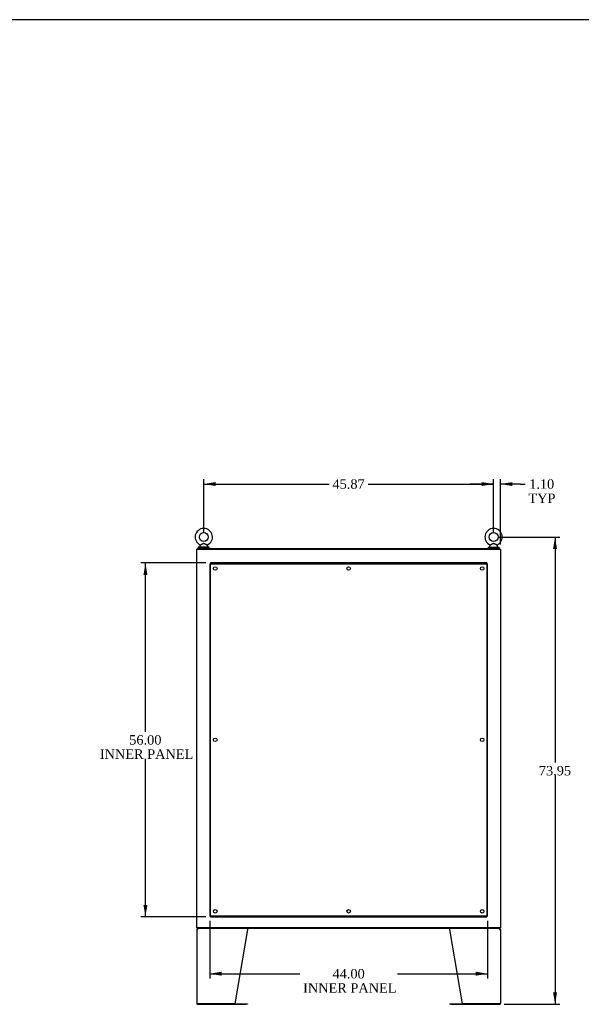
# Model space of a CAD drawing. Header units: inches. Extents: x 1 to 359, y -2 to 239.
# Tile 20 of 24: x 199 to 287, y 83 to 239. Entities that reach past the tile are written whole.
import ezdxf
from ezdxf.enums import TextEntityAlignment as Align
from ezdxf.lldxf.tags import DXFTag

# ---------------------------------------------------------------- set-up
doc = ezdxf.new("R2010")
doc.units = ezdxf.units.IN
doc.header["$MEASUREMENT"] = 0
for name, color, linetype in [('COM43132', 7, 'Continuous'), ('COM54926-2', 7, 'Continuous'), ('COM70110-5', 7, 'Continuous'), ('COM71188-3', 7, 'Continuous'), ('COM71190-5', 7, 'Continuous'), ('Default', 7, 'Continuous'), ('SCS86414', 7, 'Continuous'), ('WAF25377', 7, 'Continuous'), ('WAM254785', 7, 'Continuous')]:
    doc.layers.add(name, color=color, linetype=linetype)
doc.styles.add('SEACAD_Times_New_Roman', font='times.ttf')
tags = doc.linetypes.add('HIDDEN2', pattern=[0.1875, 0.125, -0.0625]).pattern_tags.tags
tags[6:7] = [DXFTag(74, 4), DXFTag(75, 0), DXFTag(340, '0'), DXFTag(46, 0.0), DXFTag(50, 0.0), DXFTag(44, 0.0), DXFTag(45, 0.0)]
tags[4:5] = [DXFTag(74, 4), DXFTag(75, 0), DXFTag(340, '0'), DXFTag(46, 0.0), DXFTag(50, 0.0), DXFTag(44, 0.0), DXFTag(45, 0.0)]
doc.dimstyles.new('HAMMOND_(STH_-_300x200)', dxfattribs={"dimtxt": 1.5, "dimasz": 1.875, "dimexe": 0.75, "dimexo": 0.75, "dimgap": 0.375, "dimtad": 0, "dimtih": 1, "dimtoh": 1, "dimzin": 0, "dimdsep": 46, "dimtxsty": 'SEACAD_Times_New_Roman', "dimblk1": '_SE_FILLED', "dimblk2": '_SE_FILLED', "dimsah": 1, "dimcen": 0.75, "dimadec": 0, "dimazin": 0, "dimtfac": 0.8, "dimtofl": 0, "dimtmove": 0, "dimatfit": 3, "dimfxl": 1, "dimtolj": 1, "dimtzin": 0, "dimarcsym": 0})

# ---------------------------------------------------------------- blocks, each defined once
blk = doc.blocks.new('SE4')
at = {"layer": 'COM43132', "color": 7, "linetype": 'HIDDEN2'}
for p, q in [((228.63, 152.76), (228.63, 97.01)), ((228.63, 152.76), (228.76, 152.76)), ((272.51, 152.89), (228.76, 152.89)), ((228.76, 152.89), (228.76, 152.76)), ((228.76, 97.01), (228.76, 152.76)), ((228.76, 152.76), (272.51, 152.76)), ((228.76, 152.76), (228.82, 152.7)), ((228.76, 152.76), (228.76, 152.76)), ((228.82, 152.7), (228.76, 152.76)), ((228.76, 152.76), (228.76, 152.76)), ((272.51, 152.76), (272.45, 152.7)), ((272.45, 152.7), (272.51, 152.76)), ((272.51, 152.89), (272.51, 152.76)), ((272.51, 152.76), (272.51, 97.01)), ((272.63, 152.76), (272.51, 152.76)), ((272.51, 152.76), (272.51, 152.76)), ((272.51, 152.76), (272.51, 152.76)), ((272.63, 97.01), (272.63, 152.76)), ((228.82, 152.7), (228.82, 152.7)), ((228.82, 152.7), (228.82, 152.7)), ((272.45, 152.7), (272.45, 152.7)), ((272.45, 152.7), (272.45, 152.7)), ((228.63, 97.01), (228.76, 97.01)), ((228.82, 97.07), (228.76, 97.01)), ((228.76, 97.01), (228.82, 97.07)), ((272.51, 97.01), (228.76, 97.01)), ((228.76, 96.89), (228.76, 97.01)), ((228.76, 97.01), (228.76, 97.01)), ((228.76, 97.01), (228.76, 97.01)), ((228.76, 96.89), (272.51, 96.89)), ((228.82, 97.07), (228.82, 97.07)), ((228.82, 97.07), (228.82, 97.07)), ((272.45, 97.07), (272.45, 97.07)), ((272.45, 97.07), (272.45, 97.07)), ((272.45, 97.07), (272.51, 97.01)), ((272.51, 97.01), (272.45, 97.07)), ((272.63, 97.01), (272.51, 97.01)), ((272.51, 96.89), (272.51, 97.01)), ((272.51, 97.01), (272.51, 97.01)), ((272.51, 97.01), (272.51, 97.01))]:
    blk.add_line(p, q, dxfattribs=at)
for centre in [(229.51, 152.01), (250.63, 152.01), (271.76, 152.01), (229.51, 124.89), (271.76, 124.89), (229.51, 97.76), (250.63, 97.76), (271.76, 97.76)]:
    blk.add_circle(centre, 0.281, dxfattribs=at)
for centre, start, end in [((229.47, 154.02), 238.8388, 243.6607), ((227.5, 152.05), 26.3393, 31.1612), ((273.77, 152.05), 148.8388, 153.6607), ((271.8, 154.02), 296.3393, 301.1612), ((229.47, 95.75), 116.3393, 121.1612), ((227.5, 97.72), 328.8388, 333.6607), ((271.8, 95.75), 58.8388, 63.6607), ((273.77, 97.72), 206.3393, 211.1612)]:
    blk.add_arc(centre, 1.48, start, end, dxfattribs=at)
at = {"layer": 'COM54926-2', "color": 7, "linetype": 'Continuous'}
for p, q in [((226.6, 94.9), (226.6, 83.18)), ((226.6, 94.9), (226.74, 94.9)), ((226.71, 94.93), (226.63, 94.98)), ((226.74, 94.95), (226.74, 95.04)), ((226.74, 94.9), (226.74, 94.98)), ((226.74, 94.9), (226.74, 94.9)), ((234.6, 94.9), (232.6, 83.14)), ((234.6, 94.98), (234.6, 94.9)), ((266.66, 94.9), (266.66, 94.98)), ((268.66, 83.14), (266.66, 94.9)), ((274.52, 94.95), (274.52, 95.04)), ((274.52, 94.98), (274.52, 94.9)), ((274.52, 94.9), (274.66, 94.9)), ((274.52, 94.9), (274.52, 94.9)), ((274.56, 94.93), (274.63, 94.98)), ((274.66, 94.9), (274.66, 83.18)), ((226.74, 83.14), (226.61, 83.14)), ((226.61, 83.14), (226.74, 83.14)), ((232.6, 83.14), (226.74, 83.14)), ((226.74, 83.14), (234.38, 83.14)), ((226.74, 83.04), (234.38, 83.04)), ((234.38, 83.14), (234.6, 83.14)), ((234.6, 83.04), (234.38, 83.04)), ((234.6, 83.14), (234.6, 83.04)), ((266.66, 83.04), (266.66, 83.14)), ((266.66, 83.14), (266.88, 83.14)), ((266.88, 83.04), (266.66, 83.04)), ((266.88, 83.14), (274.52, 83.14)), ((266.88, 83.04), (274.52, 83.04)), ((274.52, 83.14), (268.66, 83.14)), ((274.52, 83.14), (274.66, 83.14)), ((274.66, 83.14), (274.52, 83.14))]:
    blk.add_line(p, q, dxfattribs=at)
for centre, radius, start, end in [((226.74, 94.9), 0.143, 142.4162, 180), ((226.74, 94.9), 0.143, 90, 142.4162), ((226.74, 94.9), 0.048, 142.4162, 180), ((226.74, 94.9), 0.048, 90.0001, 142.416), ((274.52, 94.9), 0.143, 37.5838, 90), ((274.52, 94.9), 0.048, 37.584, 89.9999), ((274.52, 94.9), 0.048, 0, 37.5838), ((274.52, 94.9), 0.143, 0, 37.5838), ((226.74, 83.18), 0.143, 180, 199.6129), ((226.74, 83.18), 0.143, 199.6129, 270), ((274.52, 83.18), 0.143, 270, 340.3871), ((274.52, 83.18), 0.143, 340.3871, 0)]:
    blk.add_arc(centre, radius, start, end, dxfattribs=at)
for centre, major_axis, start_param, end_param in [((226.74, 83.18), (0.143, 0), 3.141593, 3.483903), ((274.52, 83.18), (-0.143, 0), 2.799282, 3.141593)]:
    blk.add_ellipse(centre, major_axis=major_axis, ratio=0.99836, start_param=start_param, end_param=end_param, dxfattribs=at)
for points in [[(226.74, 94.98), (226.75, 95), (226.76, 95.02), (226.78, 95.04), (226.79, 95.04), (226.8, 95.04)], [(234.59, 95.04), (234.59, 95.04), (234.59, 95.04), (234.6, 95.02), (234.6, 95), (234.6, 94.98)], [(266.66, 94.98), (266.67, 95), (266.67, 95.02), (266.67, 95.04), (266.67, 95.04), (266.68, 95.04)], [(274.46, 95.04), (274.47, 95.04), (274.48, 95.04), (274.5, 95.02), (274.51, 95), (274.52, 94.98)]]:
    blk.add_open_spline(points, degree=3, knots=[0, 0, 0, 0, 0.5, 0.5, 1, 1, 1, 1], dxfattribs=at)
at = {"layer": 'COM70110-5', "color": 7, "linetype": 'Continuous'}
for p, q in [((226.7, 155.17), (274.57, 155.17)), ((226.7, 155.07), (226.7, 155.17)), ((274.57, 155.07), (274.57, 155.17))]:
    blk.add_line(p, q, dxfattribs=at)
at = {"layer": 'COM71188-3', "color": 7, "linetype": 'Continuous'}
for p, q in [((226.6, 155.07), (226.74, 155.07)), ((226.6, 95.14), (226.6, 155.07)), ((226.74, 155.07), (274.52, 155.07)), ((274.52, 155.07), (274.66, 155.07)), ((274.66, 155.07), (274.66, 95.14)), ((226.74, 95.14), (226.6, 95.14)), ((274.52, 95.14), (226.74, 95.14)), ((274.66, 95.14), (274.52, 95.14))]:
    blk.add_line(p, q, dxfattribs=at)
at = {"layer": 'COM71190-5', "color": 7, "linetype": 'Continuous'}
for p, q in [((226.7, 95.14), (226.7, 95.04)), ((274.57, 95.14), (274.57, 95.04)), ((274.57, 95.04), (226.7, 95.04))]:
    blk.add_line(p, q, dxfattribs=at)
at = {"layer": 'SCS86414', "color": 7, "linetype": 'Continuous'}
for p, q in [((227.07, 155.58), (227.07, 155.47)), ((227.15, 155.7), (227.09, 155.62)), ((228.31, 155.62), (228.24, 155.7)), ((228.32, 155.47), (228.32, 155.58)), ((272.94, 155.58), (272.94, 155.47)), ((273.02, 155.7), (272.96, 155.62)), ((274.18, 155.62), (274.12, 155.7)), ((274.19, 155.47), (274.19, 155.58))]:
    blk.add_line(p, q, dxfattribs=at)
for centre in [(227.7, 156.99), (273.57, 156.99)]:
    blk.add_circle(centre, 0.704, dxfattribs=at)
for centre, radius, start, end in [((227.7, 156.99), 1.37, 90, 245.9729), ((227.7, 156.99), 1.37, 293.9968, 90), ((273.57, 156.99), 1.37, 90, 245.9729), ((273.57, 156.99), 1.37, 293.9968, 90), ((227.13, 155.58), 0.06, 140.3214, 180), ((227.13, 155.47), 0.06, 180, 270), ((228.27, 155.72), 0.03, 118.4473, 242.1084), ((228.26, 155.47), 0.06, 270, 0), ((228.26, 155.58), 0.06, 0, 39.6786), ((273, 155.58), 0.06, 140.3214, 180), ((273, 155.47), 0.06, 180, 270), ((274.14, 155.72), 0.03, 118.4473, 242.1084), ((274.13, 155.47), 0.06, 270, 0), ((274.13, 155.58), 0.06, 0, 39.6786)]:
    blk.add_arc(centre, radius, start, end, dxfattribs=at)
for points, knots in [([(227.14, 155.75), (227.14, 155.75), (227.14, 155.75), (227.14, 155.75), (227.17, 155.76), (227.24, 155.8), (227.29, 155.82), (227.4, 155.88), (227.46, 155.9), (227.58, 155.95), (227.64, 155.97), (227.74, 155.97), (227.77, 155.96), (227.83, 155.95), (227.86, 155.93), (227.95, 155.9), (228.01, 155.87), (228.11, 155.82), (228.16, 155.79), (228.24, 155.76), (228.26, 155.75), (228.25, 155.75), (228.25, 155.75), (228.25, 155.75)], [0.4346058, 0.4346058, 0.4346058, 0.4346058, 0.4375, 0.4375, 0.5, 0.5, 0.5625, 0.5625, 0.625, 0.625, 0.6875, 0.6875, 0.71875, 0.71875, 0.75, 0.75, 0.8125, 0.8125, 0.875, 0.875, 0.9375, 0.9375, 0.9436464, 0.9436464, 0.9436464, 0.9436464]), ([(228.24, 155.7), (228.24, 155.7), (228.23, 155.71), (228.16, 155.74), (228.11, 155.77), (228.04, 155.81), (228.01, 155.83), (227.95, 155.86), (227.93, 155.87), (227.87, 155.9), (227.84, 155.92), (227.78, 155.94), (227.75, 155.95), (227.68, 155.95), (227.65, 155.95), (227.59, 155.93), (227.56, 155.92), (227.47, 155.88), (227.41, 155.85), (227.31, 155.79), (227.26, 155.76), (227.18, 155.72), (227.15, 155.7), (227.15, 155.7), (227.15, 155.7), (227.15, 155.7)], [0.0683017, 0.0683017, 0.0683017, 0.0683017, 0.125, 0.125, 0.1875, 0.1875, 0.21875, 0.21875, 0.25, 0.25, 0.28125, 0.28125, 0.3125, 0.3125, 0.34375, 0.34375, 0.375, 0.375, 0.4375, 0.4375, 0.5, 0.5, 0.5625, 0.5625, 0.5685641, 0.5685641, 0.5685641, 0.5685641]), ([(273.01, 155.75), (273.01, 155.75), (273.01, 155.75), (273.01, 155.75), (273.04, 155.76), (273.12, 155.8), (273.17, 155.82), (273.28, 155.88), (273.33, 155.9), (273.45, 155.95), (273.51, 155.97), (273.61, 155.97), (273.64, 155.96), (273.71, 155.95), (273.74, 155.93), (273.82, 155.9), (273.88, 155.87), (273.99, 155.82), (274.04, 155.79), (274.11, 155.76), (274.13, 155.75), (274.13, 155.75), (274.13, 155.75), (274.13, 155.75)], [0.4346058, 0.4346058, 0.4346058, 0.4346058, 0.4375, 0.4375, 0.5, 0.5, 0.5625, 0.5625, 0.625, 0.625, 0.6875, 0.6875, 0.71875, 0.71875, 0.75, 0.75, 0.8125, 0.8125, 0.875, 0.875, 0.9375, 0.9375, 0.9436464, 0.9436464, 0.9436464, 0.9436464]), ([(274.12, 155.7), (274.12, 155.7), (274.1, 155.71), (274.03, 155.74), (273.99, 155.77), (273.91, 155.81), (273.88, 155.83), (273.83, 155.86), (273.8, 155.87), (273.74, 155.9), (273.71, 155.92), (273.65, 155.94), (273.62, 155.95), (273.55, 155.95), (273.52, 155.95), (273.46, 155.93), (273.43, 155.92), (273.34, 155.88), (273.29, 155.85), (273.18, 155.79), (273.13, 155.76), (273.05, 155.72), (273.03, 155.7), (273.02, 155.7), (273.02, 155.7), (273.02, 155.7)], [0.0683017, 0.0683017, 0.0683017, 0.0683017, 0.125, 0.125, 0.1875, 0.1875, 0.21875, 0.21875, 0.25, 0.25, 0.28125, 0.28125, 0.3125, 0.3125, 0.34375, 0.34375, 0.375, 0.375, 0.4375, 0.4375, 0.5, 0.5, 0.5625, 0.5625, 0.5685641, 0.5685641, 0.5685641, 0.5685641])]:
    blk.add_open_spline(points, degree=3, knots=knots, dxfattribs=at)
at = {"layer": 'WAF25377', "color": 7, "linetype": 'Continuous'}
for p, q in [((228.57, 155.41), (226.82, 155.41)), ((226.82, 155.41), (226.82, 155.29)), ((228.57, 155.29), (226.82, 155.29)), ((228.57, 155.29), (228.57, 155.41)), ((272.69, 155.41), (274.44, 155.41)), ((272.69, 155.41), (272.69, 155.29)), ((272.69, 155.29), (274.44, 155.29)), ((274.44, 155.29), (274.44, 155.41))]:
    blk.add_line(p, q, dxfattribs=at)
at = {"layer": 'WAM254785', "color": 7, "linetype": 'Continuous'}
for p, q in [((226.95, 155.29), (226.95, 155.17)), ((228.45, 155.17), (228.45, 155.29)), ((272.82, 155.29), (272.82, 155.17)), ((274.32, 155.17), (274.32, 155.29))]:
    blk.add_line(p, q, dxfattribs=at)
blk = doc.blocks.new('DMBLK3967')
at = {"layer": 'Default', "linetype": 'Continuous'}
for points in [[(229.57, 165.69), (227.7, 165.38), (229.57, 165.07)], [(271.69, 165.69), (271.69, 165.07), (273.57, 165.38)]]:
    blk.add_hatch(color=7, dxfattribs=at).paths.add_polyline_path(points)
at = {"layer": 'Default', "color": 7, "linetype": 'Continuous'}
for p, q in [((227.7, 157.74), (227.7, 166.13)), ((227.7, 165.38), (247.55, 165.38)), ((253.72, 165.38), (273.57, 165.38)), ((273.57, 157.74), (273.57, 166.13))]:
    blk.add_line(p, q, dxfattribs=at)
at = {"layer": 'Default', "color": 7, "linetype": 'Continuous', "style": 'SEACAD_Times_New_Roman'}
blk.add_text('45.87', height=1.5, dxfattribs=at).set_placement((248.07, 166.13), align=Align.TOP_LEFT)
blk = doc.blocks.new('_SE_FILLED')
at = {"color": 0}
blk.add_line((0, 0), (-1, 0), dxfattribs=at)
blk.add_solid([(0, 0), (-1, -0.1665), (-1, 0.1665), (0, 0)], dxfattribs=at)
blk = doc.blocks.new('DMBLK3968')
at = {"layer": 'Default', "linetype": 'Continuous'}
for points in [[(218.15, 151.01), (218.78, 151.01), (218.46, 152.89)], [(218.15, 98.76), (218.46, 96.89), (218.78, 98.76)]]:
    blk.add_hatch(color=7, dxfattribs=at).paths.add_polyline_path(points)
at = {"layer": 'Default', "color": 7, "linetype": 'Continuous'}
for p, q in [((228.01, 152.89), (217.71, 152.89)), ((218.46, 126.16), (218.46, 152.89)), ((218.46, 96.89), (218.46, 121.89)), ((228.01, 96.89), (217.71, 96.89))]:
    blk.add_line(p, q, dxfattribs=at)
at = {"layer": 'Default', "color": 7, "linetype": 'Continuous', "style": 'SEACAD_Times_New_Roman'}
for s, p in [('56.00', (215.9, 125.64)), ('INNER PANEL', (211.25, 123.39))]:
    blk.add_text(s, height=1.5, dxfattribs=at).set_placement(p, align=Align.TOP_LEFT)
blk = doc.blocks.new('DMBLK3969')
at = {"layer": 'Default', "linetype": 'Continuous'}
for points in [[(230.51, 87.57), (230.51, 88.19), (228.63, 87.88)], [(270.76, 87.57), (272.63, 87.88), (270.76, 88.19)]]:
    blk.add_hatch(color=7, dxfattribs=at).paths.add_polyline_path(points)
at = {"layer": 'Default', "color": 7, "linetype": 'Continuous'}
for p, q in [((228.63, 96.26), (228.63, 87.13)), ((272.63, 96.26), (272.63, 87.13)), ((228.63, 87.88), (242.89, 87.88)), ((258.38, 87.88), (272.63, 87.88))]:
    blk.add_line(p, q, dxfattribs=at)
at = {"layer": 'Default', "color": 7, "linetype": 'Continuous', "style": 'SEACAD_Times_New_Roman'}
for s, p in [('44.00', (248.08, 88.63)), ('INNER PANEL', (243.42, 86.38))]:
    blk.add_text(s, height=1.5, dxfattribs=at).set_placement(p, align=Align.TOP_LEFT)
blk = doc.blocks.new('DMBLK3991')
at = {"layer": 'Default', "linetype": 'Continuous'}
for points in [[(271.69, 165.69), (271.69, 165.07), (273.57, 165.38)], [(276.54, 165.69), (274.66, 165.38), (276.54, 165.07)]]:
    blk.add_hatch(color=7, dxfattribs=at).paths.add_polyline_path(points)
at = {"layer": 'Default', "color": 7, "linetype": 'Continuous'}
for p, q in [((273.57, 165.38), (269.82, 165.38)), ((273.57, 157.74), (273.57, 166.13)), ((274.66, 155.82), (274.66, 166.13)), ((277.82, 165.38), (274.66, 165.38)), ((277.82, 165.38), (278.57, 165.38))]:
    blk.add_line(p, q, dxfattribs=at)
at = {"layer": 'Default', "color": 7, "linetype": 'Continuous', "style": 'SEACAD_Times_New_Roman'}
for s, p in [('1.10', (279.2, 166.13)), ('TYP', (279.09, 163.88))]:
    blk.add_text(s, height=1.5, dxfattribs=at).set_placement(p, align=Align.TOP_LEFT)
blk = doc.blocks.new('DMBLK3992')
at = {"layer": 'Default', "linetype": 'Continuous'}
for points in [[(283.61, 155.12), (283.3, 156.99), (282.99, 155.12)], [(283.61, 84.92), (282.99, 84.92), (283.3, 83.04)]]:
    blk.add_hatch(color=7, dxfattribs=at).paths.add_polyline_path(points)
at = {"layer": 'Default', "color": 7, "linetype": 'Continuous'}
for p, q in [((274.32, 156.99), (284.05, 156.99)), ((283.3, 156.99), (283.3, 121.29)), ((283.3, 119.27), (283.3, 83.04)), ((275.27, 83.04), (284.05, 83.04))]:
    blk.add_line(p, q, dxfattribs=at)
at = {"layer": 'Default', "color": 7, "linetype": 'Continuous', "style": 'SEACAD_Times_New_Roman'}
blk.add_text('73.95', height=1.5, dxfattribs=at).set_placement((280.74, 120.77), align=Align.TOP_LEFT)
blk = doc.blocks.new('BORDER')
at = {"layer": 'Default', "color": 7, "linetype": 'Continuous'}
blk.add_line((0, 27.86), (-41.86, 27.86), dxfattribs=at)

msp = doc.modelspace()

# ---------------------------------------------------------------- block references
at = {"layer": 'Default', "color": 7, "xscale": 8.55, "yscale": 8.55, "zscale": 8.55}
msp.add_blockref('BORDER', (359.223, 0.67), dxfattribs=at)
at = {"layer": 'Default'}
msp.add_blockref('SE4', (0, 0), dxfattribs=at)

# ---------------------------------------------------------------- dimensions: what is measured, and where the dimension line sits
at = {"layer": 'Default', "color": 7, "linetype": 'Continuous'}
for base, p1, p2, angle, text, picture, middle, dimtype in [((227.696, 165.379), (227.696, 156.994), (273.569, 156.994), 0, '\\A1;<>', 'DMBLK3967', (250.633, 165.379), 161), ((283.298, 83.04), (273.569, 156.994), (274.521, 83.04), 90, '\\A1;<>', 'DMBLK3992', (283.298, 120.017), 160), ((218.464, 96.885), (228.76, 96.885), (228.76, 152.885), 90, '\\A1;<>\\PINNER PANEL', 'DMBLK3968', (218.464, 124.885), 161)]:
    dim = msp.add_linear_dim(base=base, p1=p1, p2=p2, angle=angle, text=text, dimstyle='HAMMOND_(STH_-_300x200)', dxfattribs=at)
    dim.commit()
    dim.dimension.update_dxf_attribs({"geometry": picture, "text_midpoint": middle, "dimtype": dimtype})
dim = msp.add_linear_dim(base=(273.569416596, 165.379251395), p1=(274.664416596, 155.070155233), p2=(273.569416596, 156.994253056), text='\\A1;<>\\PTYP', dimstyle='HAMMOND_(STH_-_300x200)', override={"dimtmove": 1}, dxfattribs=at)
dim.commit()
dim.dimension.update_dxf_attribs({"geometry": 'DMBLK3991', "text_midpoint": (278.565804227, 165.379251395), "dimtype": 160})
dim = msp.add_linear_dim(base=(272.635, 87.879), p1=(228.635, 152.76), p2=(272.635, 97.01), text='\\A1;<>\\PINNER PANEL', dimstyle='HAMMOND_(STH_-_300x200)', dxfattribs=at)
dim.commit()
dim.dimension.update_dxf_attribs({"geometry": 'DMBLK3969', "text_midpoint": (250.635, 87.879), "dimtype": 160})

doc.saveas('drawing.dxf')
